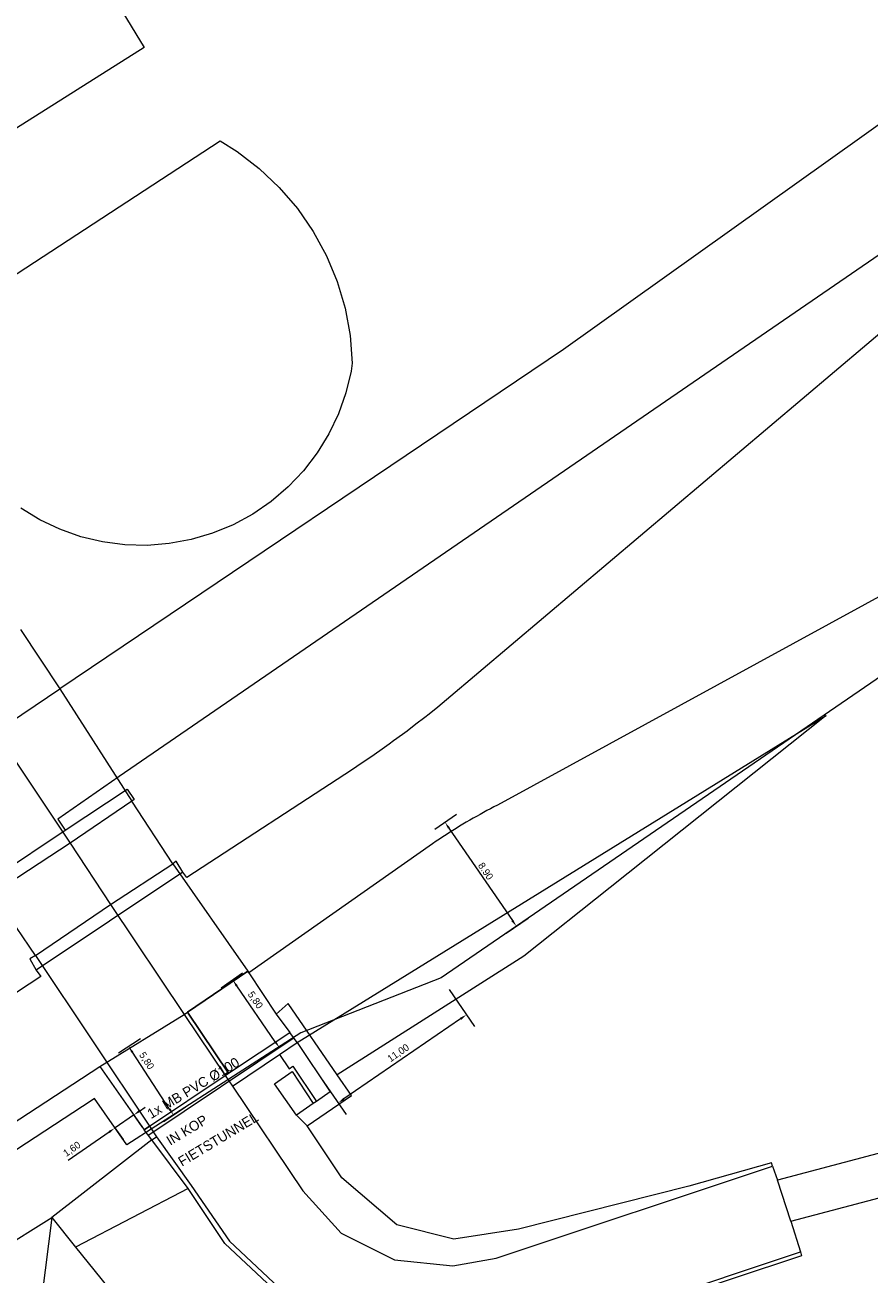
# Model space of a CAD drawing. Header units: metres. Extents: x 145932 to 146586, y 490286 to 490804.
# Tile 4 of 25: x 146053 to 146113, y 490337 to 490425. Entities that reach past the tile are written whole.
import ezdxf

# ---------------------------------------------------------------- set-up
doc = ezdxf.new("R2010")
doc.units = ezdxf.units.M
doc.header["$MEASUREMENT"] = 0
for name, color, linetype, lineweight in [('af-bs-overig', 8, 'Continuous', 18), ('af-bs-rasterhekwerk', 8, 'hekwerk', 18), ('B-WE-IW-VRI_KABEL_SIGNAALKABEL-G', 93, 'Continuous', 18), ('B-WE-IW-VRI_KABEL_SIGNAALKABEL-M', 93, 'Continuous', 18), ('B-WE-IW-VRI_KABELDOORVOER_MANTELBUIS-T18', 254, 'Continuous', 18), ('og-bs-gbkn-verharding', 40, 'Continuous', 9), ('og-bs-kunstwerk', 173, 'Continuous', 18)]:
    doc.layers.add(name, color=color, linetype=linetype, lineweight=lineweight)
doc.styles.add('ISO-NLCS', font='ISO-NLCS.SHX', dxfattribs={"height": 1.8})
doc.styles.add('nlcs_iso', font='iso-nlcs.shx')
doc.linetypes.add('hekwerk', pattern='A,7,-1.5,[1,RTW.shx,S=0.75,R=0,X=0,Y=0],-1.5', length=10)
doc.dimstyles.new('NLCS-LGL-500-B', dxfattribs={"dimtxt": 0.7, "dimasz": 1, "dimexe": 1, "dimexo": 1, "dimgap": 0.35, "dimtad": 1, "dimzin": 0, "dimtxsty": 'nlcs_iso', "dimcen": 1, "dimdle": 2, "dimclrd": 256, "dimclre": 8, "dimclrt": 256, "dimaunit": 2, "dimadec": 6, "dimazin": 0, "dimtfac": 1, "dimtmove": 0, "dimatfit": 0, "dimfxl": 1, "dimtolj": 1, "dimtzin": 0, "dimlwd": 18, "dimlwe": 18, "dimarcsym": 0})

# ---------------------------------------------------------------- blocks, each defined once
blk = doc.blocks.new('*D34')
at = {"layer": 'B-WE-IW-VRI_KABEL_SIGNAALKABEL-M', "color": 8, "lineweight": 18}
for p, q in [((146082.769, 490356.978), (146084.562, 490354.37)), ((146073.703, 490350.745), (146075.497, 490348.136))]:
    blk.add_line(p, q, dxfattribs=at)
at = {"layer": 'B-WE-IW-VRI_KABEL_SIGNAALKABEL-M', "lineweight": 18}
blk.add_line((146083.584, 490354.91), (146075.342, 490349.244), dxfattribs=at)
at = {"layer": 'B-WE-IW-VRI_KABEL_SIGNAALKABEL-M'}
for points in [[(146083.537, 490354.979), (146083.631, 490354.842), (146083.996, 490355.194)], [(146075.295, 490349.312), (146075.389, 490349.175), (146074.93, 490348.96)]]:
    blk.add_solid(points, dxfattribs=at)
at = {"layer": 'DEFPOINTS', "color": 0}
for p in [(146082.202, 490357.802), (146073.136, 490351.569), (146074.93, 490348.96)]:
    blk.add_point(p, dxfattribs=at)
at = {"layer": 'B-WE-IW-VRI_KABEL_SIGNAALKABEL-M', "insert": (146079.197, 490352.464), "char_height": 0.5, "attachment_point": 5, "rotation": 34.5101, "style": 'nlcs_iso'}
blk.add_mtext('\\A1;11,00', dxfattribs=at)
blk = doc.blocks.new('*D35')
at = {"layer": 'B-WE-IW-VRI_KABEL_SIGNAALKABEL-M', "color": 8, "lineweight": 18}
for p, q in [((146059.409, 490352.5), (146060.953, 490353.51)), ((146062.585, 490347.647), (146064.128, 490348.656))]:
    blk.add_line(p, q, dxfattribs=at)
at = {"layer": 'B-WE-IW-VRI_KABEL_SIGNAALKABEL-M', "lineweight": 18}
blk.add_line((146063.018, 490348.527), (146060.39, 490352.544), dxfattribs=at)
at = {"layer": 'B-WE-IW-VRI_KABEL_SIGNAALKABEL-M'}
for points in [[(146060.459, 490352.59), (146060.32, 490352.498), (146060.116, 490352.962)], [(146063.087, 490348.573), (146062.948, 490348.482), (146063.291, 490348.109)]]:
    blk.add_solid(points, dxfattribs=at)
at = {"layer": 'DEFPOINTS', "color": 0}
for p in [(146060.116, 490352.962), (146058.573, 490351.953), (146061.748, 490347.099)]:
    blk.add_point(p, dxfattribs=at)
at = {"layer": 'B-WE-IW-VRI_KABEL_SIGNAALKABEL-M', "insert": (146061.367, 490351.923), "char_height": 0.5, "attachment_point": 5, "rotation": 303.19503, "style": 'nlcs_iso'}
blk.add_mtext('\\A1;5,80', dxfattribs=at)
blk = doc.blocks.new('*D36')
at = {"layer": 'B-WE-IW-VRI_KABEL_SIGNAALKABEL-M', "color": 8, "lineweight": 18}
for p, q in [((146068.173, 490358.13), (146066.655, 490357.084)), ((146071.467, 490353.351), (146069.949, 490352.305))]:
    blk.add_line(p, q, dxfattribs=at)
at = {"layer": 'B-WE-IW-VRI_KABEL_SIGNAALKABEL-M', "lineweight": 18}
blk.add_line((146070.489, 490353.284), (146067.762, 490357.24), dxfattribs=at)
at = {"layer": 'B-WE-IW-VRI_KABEL_SIGNAALKABEL-M'}
for points in [[(146067.831, 490357.287), (146067.694, 490357.193), (146067.479, 490357.652)], [(146070.557, 490353.331), (146070.42, 490353.237), (146070.772, 490352.872)]]:
    blk.add_solid(points, dxfattribs=at)
at = {"layer": 'DEFPOINTS', "color": 0}
for p in [(146068.996, 490358.698), (146067.479, 490357.652), (146072.29, 490353.918)]:
    blk.add_point(p, dxfattribs=at)
at = {"layer": 'B-WE-IW-VRI_KABEL_SIGNAALKABEL-M', "insert": (146069.049, 490356.215), "char_height": 0.5, "attachment_point": 5, "rotation": 304.57421, "style": 'nlcs_iso'}
blk.add_mtext('\\A1;5,80', dxfattribs=at)
blk = doc.blocks.new('*D37')
at = {"layer": 'B-WE-IW-VRI_KABEL_SIGNAALKABEL-M', "color": 8, "lineweight": 18}
for p, q in [((146081.769, 490368.318), (146083.302, 490369.37)), ((146086.814, 490360.966), (146088.347, 490362.018))]:
    blk.add_line(p, q, dxfattribs=at)
at = {"layer": 'B-WE-IW-VRI_KABEL_SIGNAALKABEL-M', "lineweight": 18}
blk.add_line((146082.761, 490368.392), (146087.239, 490361.864), dxfattribs=at)
at = {"layer": 'B-WE-IW-VRI_KABEL_SIGNAALKABEL-M'}
for points in [[(146082.829, 490368.439), (146082.692, 490368.345), (146082.478, 490368.804)], [(146087.308, 490361.911), (146087.17, 490361.817), (146087.522, 490361.452)]]:
    blk.add_solid(points, dxfattribs=at)
at = {"layer": 'DEFPOINTS', "color": 0}
for p in [(146080.945, 490367.752), (146087.522, 490361.452), (146085.989, 490360.4)]:
    blk.add_point(p, dxfattribs=at)
at = {"layer": 'B-WE-IW-VRI_KABEL_SIGNAALKABEL-M', "insert": (146085.354, 490365.346), "char_height": 0.5, "attachment_point": 5, "rotation": 304.45363, "style": 'nlcs_iso'}
blk.add_mtext('\\A1;8.90', dxfattribs=at)
blk = doc.blocks.new('*D38')
at = {"layer": 'B-WE-IW-VRI_KABEL_SIGNAALKABEL-M', "lineweight": 18}
for p, q in [((146060.886, 490348.386), (146061.297, 490348.672)), ((146060.475, 490348.101), (146059.162, 490347.188)), ((146058.751, 490346.902), (146055.843, 490344.881))]:
    blk.add_line(p, q, dxfattribs=at)
at = {"layer": 'B-WE-IW-VRI_KABEL_SIGNAALKABEL-M', "color": 8, "lineweight": 18}
for p, q in [((146060.469, 490348.11), (146061.046, 490347.28)), ((146059.155, 490347.197), (146059.732, 490346.367))]:
    blk.add_line(p, q, dxfattribs=at)
at = {"layer": 'B-WE-IW-VRI_KABEL_SIGNAALKABEL-M'}
for points in [[(146060.838, 490348.455), (146060.934, 490348.318), (146060.475, 490348.101)], [(146058.703, 490346.971), (146058.799, 490346.834), (146059.162, 490347.188)]]:
    blk.add_solid(points, dxfattribs=at)
at = {"layer": 'DEFPOINTS', "color": 0}
for p in [(146059.898, 490348.931), (146058.584, 490348.018), (146060.475, 490348.101)]:
    blk.add_point(p, dxfattribs=at)
at = {"layer": 'B-WE-IW-VRI_KABEL_SIGNAALKABEL-M', "insert": (146056.136, 490345.672), "char_height": 0.5, "attachment_point": 5, "rotation": 34.80244, "style": 'nlcs_iso'}
blk.add_mtext('\\A1;1,60', dxfattribs=at)

msp = doc.modelspace()

# ---------------------------------------------------------------- linework, layer by layer
at = {"layer": 'af-bs-overig'}
for p, q in [((146072.04, 490353.24), (146109.42, 490376.34)), ((146109.42, 490376.34), (146094.157, 490364.193)), ((146061.76, 490346.35), (146054.685, 490340.86)), ((146064.319, 490342.92), (146056.378, 490338.762)), ((146000, 490306.785), (146054.685, 490340.86)), ((146054.685, 490340.86), (146053.987, 490335.275)), ((146054.685, 490340.86), (146056.378, 490338.762)), ((146056.378, 490338.762), (146066.495, 490326.226))]:
    msp.add_line(p, q, dxfattribs=at)
msp.add_lwpolyline([(146046.8, 490444.51), (146048.22, 490444.9), (146061.22, 490423.57), (146042.7, 490411.88), (146042.312, 490415.343), (146042.157, 490421.054), (146042.6, 490426.75)], close=True, dxfattribs=at)
for points in [[(146044.48, 490402.53), (146066.6, 490416.97), (146067.781, 490416.223), (146069.341, 490415.028), (146070.768, 490413.677), (146072.046, 490412.184), (146073.161, 490410.566), (146074.1, 490408.839), (146074.854, 490407.025), (146075.414, 490405.141), (146075.774, 490403.209), (146075.93, 490401.25), (146075.838, 490400.696), (146075.471, 490399.163), (146074.945, 490397.676), (146074.267, 490396.253), (146073.443, 490394.908), (146072.484, 490393.656), (146071.399, 490392.512), (146070.2, 490391.487), (146068.901, 490390.593), (146067.516, 490389.84), (146066.059, 490389.236), (146064.547, 490388.788), (146062.997, 490388.499), (146061.425, 490388.375), (146059.848, 490388.416), (146058.285, 490388.621), (146056.751, 490388.988), (146055.264, 490389.514), (146053.841, 490390.192), (146052.496, 490391.016)], [(146094.157, 490364.193), (146088.06, 490359.34), (146074.86, 490350.95)]]:
    msp.add_lwpolyline(points, dxfattribs=at)
at = {"layer": 'af-bs-rasterhekwerk'}
msp.add_line((146071.82, 490353.57), (146061.47, 490346.64), dxfattribs=at)
at = {"layer": 'B-WE-IW-VRI_KABEL_SIGNAALKABEL-G', "ltscale": 0.1, "flags": 128}
msp.add_lwpolyline([(146267.534, 490480.525), (146263.101, 490486.798, 0.156085), (146253.903, 490483.38), (146236.534, 490469.747), (146208.818, 490448.429), (146203.588, 490444.48), (146178.661, 490425.686), (146141.658, 490398.594), (146141.658, 490398.594), (146082.202, 490357.802), (146072.29, 490353.918), (146059.995, 490345.988), (146057.716, 490349.267), (146057.549, 490349.158), (146037.521, 490336.054), (146003.937, 490314.245), (146003.277, 490313.83)], format="xyb", dxfattribs=at)
at = {"layer": 'og-bs-gbkn-verharding'}
for p, q in [((146063.25, 490365.87), (146060.35, 490370.29)), ((146049.68, 490364.26), (146055.646, 490368.233)), ((146055.98, 490367.32), (146058.85, 490362.99)), ((146063.96, 490365.27), (146053.597, 490358.35)), ((146053.54, 490359.39), (146050.55, 490363.76)), ((146068.548, 490358.264), (146064.289, 490355.372)), ((146068.548, 490358.264), (146068.615, 490358.162)), ((146068.615, 490358.162), (146070.55, 490355.241)), ((146064.289, 490355.372), (146067.18, 490351.07)), ((146071.402, 490355.995), (146070.55, 490355.241)), ((146070.55, 490355.241), (146071.51, 490353.947)), ((146074.86, 490350.95), (146071.402, 490355.995)), ((146058.09, 490351.54), (146064.059, 490355.216)), ((146067.18, 490351.07), (146071.51, 490353.947)), ((146072.04, 490353.24), (146071.51, 490353.947)), ((146070.777, 490352.393), (146072.04, 490353.24)), ((146067.46, 490350.14), (146070.777, 490352.393)), ((146070.777, 490352.393), (146071.47, 490351.36)), ((146061.599, 490347.306), (146066.944, 490350.91)), ((146067.18, 490351.07), (146066.944, 490350.91)), ((146066.944, 490350.91), (146067.46, 490350.14)), ((146071.67, 490351.19), (146073.164, 490348.922)), ((146075.864, 490349.478), (146074.86, 490350.95)), ((146067.46, 490350.14), (146072.44, 490342.74)), ((146072.74, 490347.33), (146075.864, 490349.478)), ((146073.164, 490348.922), (146071.99, 490348.1)), ((146073.4, 490349.05), (146073.164, 490348.922)), ((146061.599, 490347.306), (146061.213, 490347.047)), ((146061.599, 490347.306), (146062.088, 490346.574)), ((146072.74, 490347.33), (146071.99, 490348.1)), ((146061.76, 490346.35), (146061.213, 490347.047)), ((146061.76, 490346.35), (146062.088, 490346.574)), ((146064.319, 490342.92), (146061.76, 490346.35)), ((146105.63, 490344.49), (146105.989, 490343.497)), ((146106.914, 490340.608), (146105.989, 490343.497)), ((146072.44, 490342.74), (146075.15, 490339.75)), ((146106.914, 490340.608), (146107.6, 490338.43)), ((146075.15, 490339.75), (146078.9, 490337.86)), ((146088.09, 490331.94), (146107.6, 490338.43)), ((146107.6, 490338.43), (146107.68, 490338.15))]:
    msp.add_line(p, q, dxfattribs=at)
for points in [[(146223.323, 490500), (146196.451, 490478.981), (146181.72, 490467.8), (146154.43, 490447.6), (146090.85, 490402.23), (146055.26, 490378.23)], [(146128.709, 490419.598), (146059.46, 490372.03), (146055.127, 490369.019), (146055.646, 490368.233)], [(146130.09, 490417.475), (146126.002, 490414.168), (146082.59, 490377.447), (146082.285, 490377.197), (146081.978, 490376.948), (146081.361, 490376.455), (146081.05, 490376.211), (146080.425, 490375.728), (146079.796, 490375.251), (146079.479, 490375.015), (146078.843, 490374.548), (146078.523, 490374.317), (146077.879, 490373.859), (146077.231, 490373.408), (146076.905, 490373.185), (146076.25, 490372.744), (146075.948, 490372.544), (146064.242, 490364.897), (146063.96, 490365.27)], [(146133.028, 490395.592), (146086.187, 490370.009), (146085.939, 490369.882), (146085.691, 490369.753), (146085.445, 490369.623), (146085.199, 490369.49), (146084.954, 490369.356), (146084.711, 490369.221), (146084.468, 490369.083), (146084.226, 490368.944), (146083.985, 490368.803), (146083.746, 490368.66), (146083.507, 490368.516), (146083.269, 490368.369), (146083.033, 490368.222), (146082.797, 490368.072), (146082.563, 490367.921), (146082.33, 490367.768), (146082.097, 490367.613), (146081.866, 490367.457), (146081.607, 490367.279), (146068.615, 490358.162), (146068.548, 490358.264)], [(146044.93, 490371.38), (146050.81, 490375.24), (146055.26, 490378.23)], [(146055.646, 490368.233), (146060.027, 490371.143), (146060.52, 490370.41), (146060.35, 490370.29)], [(146063.96, 490365.27), (146063.49, 490366.05), (146063.25, 490365.87)], [(146053.54, 490359.39), (146053.13, 490359.14), (146053.597, 490358.35)], [(146053.597, 490358.35), (146053.91, 490357.89), (146030.776, 490342.694), (146000, 490322.769)], [(146171.039, 490357.219), (146170.898, 490357.042), (146170.74, 490356.881), (146170.565, 490356.737), (146170.377, 490356.612), (146170.176, 490356.508), (146169.966, 490356.425), (146169.748, 490356.364), (146169.525, 490356.327), (146169.3, 490356.313), (146169.074, 490356.323), (146168.94, 490356.34), (146165.92, 490356.64), (146162.27, 490357.5), (146161.417, 490357.641), (146160.554, 490357.691), (146159.69, 490357.651), (146158.836, 490357.521), (146157.999, 490357.303), (146157.81, 490357.24), (146105.989, 490343.497)], [(146066.944, 490350.91), (146067.18, 490351.07), (146064.289, 490355.372)], [(146106.914, 490340.608), (146158.19, 490354.15)], [(146072.04, 490353.24), (146074.357, 490349.734), (146073.4, 490349.05)], [(146000, 490313.776), (146003.03, 490315.68), (146036.6, 490337.48), (146058.09, 490351.54)], [(146058.09, 490351.54), (146061.213, 490347.047), (146061.599, 490347.306)], [(146071.99, 490348.1), (146070.42, 490350.32), (146071.67, 490351.19)], [(146071.47, 490351.36), (146071.73, 490351.55), (146073.4, 490349.05)], [(146105.63, 490344.49), (146105.55, 490344.72), (146099.71, 490343.07), (146087.68, 490340.04), (146083.1, 490339.33), (146079.08, 490340.35), (146075.19, 490343.67), (146072.74, 490347.33)], [(146062.088, 490346.574), (146064.539, 490343.12), (146067.24, 490339.19), (146073.46, 490333.35), (146080.95, 490331.12), (146088.09, 490331.94)], [(146078.9, 490337.86), (146083.04, 490337.45), (146086.09, 490337.99), (146105.63, 490344.49)], [(146107.68, 490338.15), (146088.15, 490331.66), (146080.87, 490330.81), (146073.29, 490333.05), (146066.93, 490339.03), (146064.319, 490342.92)]]:
    msp.add_lwpolyline(points, dxfattribs=at)
at = {"layer": 'og-bs-kunstwerk'}
for p, q in [((146052.47, 490382.43), (146055.26, 490378.23)), ((146047.425, 490380.165), (146055.98, 490367.32)), ((146055.26, 490378.23), (146060.35, 490370.29)), ((146060.35, 490370.29), (146055.98, 490367.32)), ((146055.98, 490367.32), (146050.55, 490363.76)), ((146058.85, 490362.99), (146063.25, 490365.87)), ((146063.25, 490365.87), (146068.548, 490358.264)), ((146053.54, 490359.39), (146058.85, 490362.99)), ((146058.85, 490362.99), (146064.059, 490355.216)), ((146053.54, 490359.39), (146061.599, 490347.306)), ((146064.289, 490355.372), (146068.548, 490358.264)), ((146064.059, 490355.216), (146064.289, 490355.372)), ((146064.059, 490355.216), (146066.944, 490350.91)), ((146061.599, 490347.306), (146066.944, 490350.91))]:
    msp.add_line(p, q, dxfattribs=at)

# ---------------------------------------------------------------- texts
at = {"layer": 'B-WE-IW-VRI_KABELDOORVOER_MANTELBUIS-T18', "style": 'ISO-NLCS'}
for s, p in [('1x MB PVC %%c100', (146061.707, 490347.811)), ('IN KOP', (146063.064, 490345.922)), ('FIETSTUNNEL', (146063.892, 490344.445))]:
    msp.add_text(s, height=0.7, rotation=31.08934, dxfattribs=at).set_placement(p)

# ---------------------------------------------------------------- dimensions: what is measured, and where the dimension line sits
at = {"layer": 'B-WE-IW-VRI_KABEL_SIGNAALKABEL-M'}
dim = msp.add_linear_dim(base=(146087.522, 490361.452), p1=(146080.945, 490367.752), p2=(146085.989, 490360.4), angle=304.45363, text='8.90', dimstyle='NLCS-LGL-500-B', override={"dimtxt": 0.5, "dimasz": 0.5, "dimgap": 0.15}, dxfattribs=at)
dim.commit()
dim.dimension.update_dxf_attribs({"geometry": '*D37', "text_midpoint": (146085.012, 490365.111), "dimtype": 161})
for base, p1, p2, angle, picture, middle in [((146067.4785, 490357.6516), (146072.2902, 490353.9184), (146068.9964, 490358.6977), 124.57421, '*D36', (146068.6558, 490355.9434)), ((146060.116, 490352.962), (146061.748, 490347.099), (146058.573, 490351.953), 123.19503, '*D35', (146060.967, 490351.661)), ((146060.475, 490348.101), (146058.584, 490348.018), (146059.898, 490348.931), 34.80244, '*D38', (146056.411, 490345.276))]:
    dim = msp.add_linear_dim(base=base, p1=p1, p2=p2, angle=angle, dimstyle='NLCS-LGL-500-B', override={"dimtxt": 0.5, "dimasz": 0.5, "dimgap": 0.15}, dxfattribs=at)
    dim.commit()
    dim.dimension.update_dxf_attribs({"geometry": picture, "text_midpoint": middle, "dimtype": 161})
dim = msp.add_aligned_dim(p1=(146082.202, 490357.802), p2=(146073.136, 490351.569), distance=3.166, dimstyle='NLCS-LGL-500-B', override={"dimtxt": 0.5, "dimasz": 0.5, "dimgap": 0.15}, dxfattribs=at)
dim.commit()
dim.dimension.update_dxf_attribs({"geometry": '*D34', "text_midpoint": (146079.197, 490352.464)})

doc.saveas('drawing.dxf')
